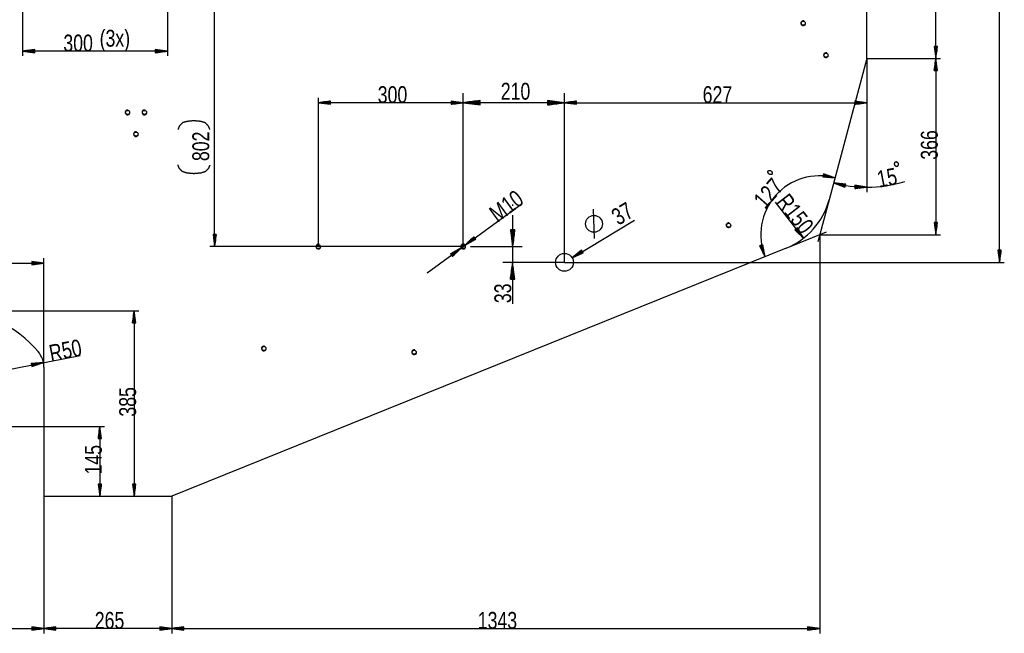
# Model space of a CAD drawing. Header units: millimetres. Extents: x -6 to 1189, y -6 to 841.
# Tile 36 of 38: x 760 to 964, y 575 to 702. Entities that reach past the tile are written whole.
import ezdxf

# ---------------------------------------------------------------- set-up
doc = ezdxf.new("R2010")
doc.units = ezdxf.units.MM
doc.layers.add('201', color=7, linetype='Continuous')
doc.styles.add('SEACAD_Arial', font='arial.ttf', dxfattribs={"width": 0.664})

msp = doc.modelspace()

# ---------------------------------------------------------------- linework, layer by layer
at = {"layer": '201', "color": 7, "linetype": 'Continuous'}
for p, q in [((935.17, 694.39), (935.17, 761.57)), ((949.43, 694.39), (949.43, 761.57)), ((962.64, 652.1), (962.64, 761.57)), ((799.96, 655.37), (799.96, 735.57)), ((760.17, 710.57), (760.17, 694.92)), ((790.17, 710.57), (790.17, 694.92)), ((762.67, 696.25), (760.17, 695.92)), ((762.67, 695.97), (760.55, 695.97)), ((762.67, 696.02), (760.94, 696.02)), ((762.67, 696.07), (761.32, 696.07)), ((762.67, 696.12), (761.71, 696.12)), ((762.67, 696.17), (762.1, 696.17)), ((762.67, 696.22), (762.48, 696.22)), ((762.67, 696.22), (762.48, 696.22)), ((762.67, 695.59), (762.67, 696.25)), ((790.17, 695.92), (787.67, 696.25)), ((787.67, 696.25), (787.67, 695.59)), ((787.67, 696.22), (787.85, 696.22)), ((787.67, 696.22), (787.85, 696.22)), ((787.67, 696.17), (788.24, 696.17)), ((787.67, 696.12), (788.62, 696.12)), ((787.67, 696.07), (789.01, 696.07)), ((787.67, 696.02), (789.39, 696.02)), ((787.67, 695.97), (789.78, 695.97)), ((949.76, 696.89), (949.1, 696.89)), ((949.1, 696.89), (949.43, 694.39)), ((949.12, 696.89), (949.12, 696.7)), ((949.12, 696.89), (949.12, 696.7)), ((949.18, 696.89), (949.18, 696.32)), ((949.23, 696.89), (949.23, 695.93)), ((949.28, 696.89), (949.28, 695.55)), ((949.33, 696.89), (949.33, 695.16)), ((949.38, 696.89), (949.38, 694.78)), ((949.43, 694.39), (949.76, 696.89)), ((949.43, 696.89), (949.43, 694.39)), ((949.43, 696.89), (949.43, 694.39)), ((949.48, 696.89), (949.48, 694.78)), ((949.53, 696.89), (949.53, 695.16)), ((949.58, 696.89), (949.58, 695.55)), ((949.63, 696.89), (949.63, 695.93)), ((949.68, 696.89), (949.68, 696.32)), ((949.73, 696.89), (949.73, 696.7)), ((949.73, 696.89), (949.73, 696.7)), ((790.17, 695.92), (760.17, 695.92)), ((760.17, 695.92), (762.67, 695.59)), ((762.67, 695.92), (760.17, 695.92)), ((762.67, 695.92), (760.17, 695.92)), ((762.67, 695.87), (760.55, 695.87)), ((762.67, 695.82), (760.94, 695.82)), ((762.67, 695.77), (761.32, 695.77)), ((762.67, 695.71), (761.71, 695.71)), ((762.67, 695.66), (762.1, 695.66)), ((762.67, 695.61), (762.48, 695.61)), ((762.67, 695.61), (762.48, 695.61)), ((787.67, 695.59), (790.17, 695.92)), ((787.67, 695.92), (790.17, 695.92)), ((787.67, 695.92), (790.17, 695.92)), ((787.67, 695.87), (789.78, 695.87)), ((787.67, 695.82), (789.39, 695.82)), ((787.67, 695.77), (789.01, 695.77)), ((787.67, 695.71), (788.62, 695.71)), ((787.67, 695.66), (788.24, 695.66)), ((787.67, 695.61), (787.85, 695.61)), ((787.67, 695.61), (787.85, 695.61)), ((935.17, 694.39), (927.31, 665.06)), ((935.17, 694.39), (950.43, 694.39)), ((935.17, 694.39), (935.17, 666.69)), ((935.17, 694.39), (950.43, 694.39)), ((935.17, 694.39), (935.17, 684.22)), ((949.43, 694.39), (949.1, 691.89)), ((949.38, 691.89), (949.38, 694)), ((949.43, 694.39), (949.43, 657.84)), ((949.76, 691.89), (949.43, 694.39)), ((949.43, 691.89), (949.43, 694.39)), ((949.43, 691.89), (949.43, 694.39)), ((949.48, 691.89), (949.48, 694)), ((949.1, 691.89), (949.76, 691.89)), ((949.12, 691.89), (949.12, 692.07)), ((949.12, 691.89), (949.12, 692.07)), ((949.18, 691.89), (949.18, 692.46)), ((949.23, 691.89), (949.23, 692.85)), ((949.28, 691.89), (949.28, 693.23)), ((949.33, 691.89), (949.33, 693.62)), ((949.53, 691.89), (949.53, 693.62)), ((949.58, 691.89), (949.58, 693.23)), ((949.63, 691.89), (949.63, 692.85)), ((949.68, 691.89), (949.68, 692.46)), ((949.73, 691.89), (949.73, 692.07)), ((949.73, 691.89), (949.73, 692.07)), ((821.47, 655.37), (821.47, 686.22)), ((851.47, 655.37), (851.47, 687.22)), ((851.47, 655.37), (851.47, 686.22)), ((872.47, 652.1), (872.47, 687.22)), ((872.47, 652.1), (872.47, 686.22)), ((823.97, 685.54), (821.47, 685.22)), ((851.47, 685.22), (821.47, 685.22)), ((821.47, 685.22), (823.97, 684.89)), ((823.97, 685.22), (821.47, 685.22)), ((823.97, 685.22), (821.47, 685.22)), ((823.97, 685.27), (821.85, 685.27)), ((823.97, 685.16), (821.85, 685.16)), ((823.97, 685.32), (822.24, 685.32)), ((823.97, 685.11), (822.24, 685.11)), ((823.97, 685.37), (822.62, 685.37)), ((823.97, 685.06), (822.62, 685.06)), ((823.97, 685.42), (823.01, 685.42)), ((823.97, 685.01), (823.01, 685.01)), ((823.97, 685.47), (823.4, 685.47)), ((823.97, 684.96), (823.4, 684.96)), ((823.97, 685.52), (823.78, 685.52)), ((823.97, 685.52), (823.78, 685.52)), ((823.97, 684.91), (823.78, 684.91)), ((823.97, 684.91), (823.78, 684.91)), ((823.97, 684.89), (823.97, 685.54)), ((851.47, 685.22), (848.97, 685.54)), ((848.97, 685.54), (848.97, 684.89)), ((848.97, 685.52), (849.15, 685.52)), ((848.97, 685.52), (849.15, 685.52)), ((848.97, 685.47), (849.54, 685.47)), ((848.97, 685.42), (849.92, 685.42)), ((848.97, 685.37), (850.31, 685.37)), ((848.97, 685.32), (850.69, 685.32)), ((848.97, 685.27), (851.08, 685.27)), ((848.97, 684.89), (851.47, 685.22)), ((848.97, 685.22), (851.47, 685.22)), ((848.97, 685.22), (851.47, 685.22)), ((848.97, 685.16), (851.08, 685.16)), ((848.97, 685.11), (850.69, 685.11)), ((848.97, 685.06), (850.31, 685.06)), ((848.97, 685.01), (849.92, 685.01)), ((848.97, 684.96), (849.54, 684.96)), ((848.97, 684.91), (849.15, 684.91)), ((848.97, 684.91), (849.15, 684.91)), ((854.97, 685.68), (851.47, 685.22)), ((872.47, 685.22), (851.47, 685.22)), ((851.47, 685.22), (854.97, 684.75)), ((854.97, 685.22), (851.47, 685.22)), ((854.97, 685.22), (851.47, 685.22)), ((854.97, 685.27), (851.85, 685.27)), ((854.97, 685.16), (851.85, 685.16)), ((854.97, 685.32), (852.24, 685.32)), ((854.97, 685.11), (852.24, 685.11)), ((854.97, 685.37), (852.62, 685.37)), ((854.97, 685.06), (852.62, 685.06)), ((854.97, 685.42), (853.01, 685.42)), ((854.97, 685.01), (853.01, 685.01)), ((854.97, 685.47), (853.4, 685.47)), ((854.97, 684.96), (853.4, 684.96)), ((854.97, 685.52), (853.78, 685.52)), ((854.97, 684.91), (853.78, 684.91)), ((854.97, 685.57), (854.17, 685.57)), ((854.97, 684.86), (854.17, 684.86)), ((854.97, 685.62), (854.55, 685.62)), ((854.97, 684.81), (854.55, 684.81)), ((854.97, 685.67), (854.94, 685.67)), ((854.97, 685.67), (854.94, 685.67)), ((854.97, 684.76), (854.94, 684.76)), ((854.97, 684.76), (854.94, 684.76)), ((854.97, 684.75), (854.97, 685.68)), ((872.47, 685.22), (868.97, 685.68)), ((868.97, 685.68), (868.97, 684.75)), ((868.97, 685.67), (868.99, 685.67)), ((868.97, 685.67), (868.99, 685.67)), ((868.97, 685.62), (869.38, 685.62)), ((868.97, 685.57), (869.76, 685.57)), ((868.97, 685.52), (870.15, 685.52)), ((868.97, 685.47), (870.54, 685.47)), ((868.97, 685.42), (870.92, 685.42)), ((868.97, 685.37), (871.31, 685.37)), ((868.97, 685.32), (871.69, 685.32)), ((868.97, 685.27), (872.08, 685.27)), ((868.97, 684.75), (872.47, 685.22)), ((868.97, 685.22), (872.47, 685.22)), ((868.97, 685.22), (872.47, 685.22)), ((868.97, 685.16), (872.08, 685.16)), ((868.97, 685.11), (871.69, 685.11)), ((868.97, 685.06), (871.31, 685.06)), ((868.97, 685.01), (870.92, 685.01)), ((868.97, 684.96), (870.54, 684.96)), ((868.97, 684.91), (870.15, 684.91)), ((868.97, 684.86), (869.76, 684.86)), ((868.97, 684.81), (869.38, 684.81)), ((868.97, 684.76), (868.99, 684.76)), ((868.97, 684.76), (868.99, 684.76)), ((874.97, 685.54), (872.47, 685.22)), ((872.47, 685.22), (935.17, 685.22)), ((872.47, 685.22), (874.97, 684.89)), ((874.97, 685.22), (872.47, 685.22)), ((874.97, 685.22), (872.47, 685.22)), ((874.97, 685.27), (872.85, 685.27)), ((874.97, 685.16), (872.85, 685.16)), ((874.97, 685.32), (873.24, 685.32)), ((874.97, 685.11), (873.24, 685.11)), ((874.97, 685.37), (873.62, 685.37)), ((874.97, 685.06), (873.62, 685.06)), ((874.97, 685.42), (874.01, 685.42)), ((874.97, 685.01), (874.01, 685.01)), ((874.97, 685.47), (874.4, 685.47)), ((874.97, 684.96), (874.4, 684.96)), ((874.97, 685.52), (874.78, 685.52)), ((874.97, 685.52), (874.78, 685.52)), ((874.97, 684.91), (874.78, 684.91)), ((874.97, 684.91), (874.78, 684.91)), ((874.97, 684.89), (874.97, 685.54)), ((935.17, 685.22), (932.67, 685.54)), ((932.67, 685.54), (932.67, 684.89)), ((932.67, 685.52), (932.85, 685.52)), ((932.67, 685.52), (932.85, 685.52)), ((932.67, 685.47), (933.24, 685.47)), ((932.67, 685.42), (933.62, 685.42)), ((932.67, 685.37), (934.01, 685.37)), ((932.67, 685.32), (934.39, 685.32)), ((932.67, 685.27), (934.78, 685.27)), ((932.67, 684.89), (935.17, 685.22)), ((932.67, 685.22), (935.17, 685.22)), ((932.67, 685.22), (935.17, 685.22)), ((932.67, 685.16), (934.78, 685.16)), ((932.67, 685.11), (934.39, 685.11)), ((932.67, 685.06), (934.01, 685.06)), ((932.67, 685.01), (933.62, 685.01)), ((932.67, 684.96), (933.24, 684.96)), ((932.67, 684.91), (932.85, 684.91)), ((932.67, 684.91), (932.85, 684.91)), ((926.16, 670.48), (926.02, 669.84)), ((926.02, 669.84), (928.53, 669.64)), ((926.03, 669.86), (926.21, 669.83)), ((926.03, 669.86), (926.21, 669.83)), ((926.04, 669.91), (926.59, 669.79)), ((926.05, 669.96), (926.98, 669.76)), ((926.06, 670.01), (927.37, 669.73)), ((926.07, 670.06), (927.76, 669.7)), ((926.08, 670.11), (928.15, 669.67)), ((926.09, 670.16), (928.53, 669.64)), ((926.09, 670.16), (928.53, 669.64)), ((926.1, 670.21), (928.17, 669.77)), ((926.11, 670.26), (927.8, 669.9)), ((926.12, 670.31), (927.43, 670.03)), ((926.13, 670.36), (927.07, 670.16)), ((926.14, 670.41), (926.7, 670.29)), ((926.15, 670.46), (926.33, 670.42)), ((926.15, 670.46), (926.33, 670.42)), ((928.53, 669.64), (926.16, 670.48)), ((928.26, 668.6), (930.61, 667.69)), ((930.76, 668.33), (928.26, 668.6)), ((930.68, 668.01), (928.26, 668.6)), ((930.68, 668.01), (928.26, 668.6)), ((930.67, 667.96), (928.62, 668.46)), ((930.7, 668.06), (928.64, 668.56)), ((930.66, 667.91), (928.98, 668.32)), ((930.71, 668.11), (929.03, 668.51)), ((930.65, 667.86), (929.34, 668.18)), ((930.72, 668.16), (929.42, 668.47)), ((930.64, 667.81), (929.71, 668.04)), ((930.73, 668.2), (929.8, 668.43)), ((930.62, 667.76), (930.07, 667.9)), ((930.74, 668.25), (930.19, 668.39)), ((930.61, 667.71), (930.43, 667.75)), ((930.61, 667.71), (930.43, 667.75)), ((930.76, 668.3), (930.58, 668.35)), ((930.76, 668.3), (930.58, 668.35)), ((930.61, 667.69), (930.76, 668.33)), ((932.67, 668.08), (932.66, 667.42)), ((932.66, 667.42), (935.17, 667.69)), ((932.66, 667.64), (934.39, 667.6)), ((932.66, 667.59), (934, 667.56)), ((932.66, 667.54), (933.62, 667.52)), ((932.66, 667.49), (933.23, 667.48)), ((932.66, 667.44), (932.84, 667.44)), ((932.66, 667.44), (932.84, 667.44)), ((935.17, 667.69), (932.67, 668.08)), ((932.67, 668.05), (932.86, 668.05)), ((932.67, 668.05), (932.86, 668.05)), ((932.67, 668), (933.24, 667.99)), ((932.67, 667.95), (933.63, 667.93)), ((932.67, 667.9), (934.01, 667.87)), ((932.67, 667.85), (934.4, 667.81)), ((932.67, 667.8), (934.78, 667.75)), ((932.67, 667.75), (935.17, 667.69)), ((932.67, 667.75), (935.17, 667.69)), ((932.67, 667.7), (934.78, 667.65)), ((843.99, 649.92), (863.71, 664.31)), ((861.73, 664.12), (861.73, 663.86)), ((922.01, 657.09), (916.22, 664.56)), ((927.31, 665.06), (924.98, 656.39)), ((861.73, 661.86), (861.73, 643.48)), ((878.68, 657.03), (878.48, 663.1)), ((874.05, 653.06), (886.97, 660.88)), ((920.74, 659.27), (920.22, 658.86)), ((920.64, 659.19), (921.22, 658.43)), ((920.68, 659.22), (921.03, 658.77)), ((920.72, 659.25), (920.83, 659.11)), ((920.72, 659.25), (920.83, 659.11)), ((922.01, 657.09), (920.74, 659.27)), ((949.76, 660.34), (949.1, 660.34)), ((949.1, 660.34), (949.43, 657.84)), ((949.12, 660.34), (949.12, 660.15)), ((949.12, 660.34), (949.12, 660.15)), ((949.18, 660.34), (949.18, 659.77)), ((949.23, 660.34), (949.23, 659.38)), ((949.28, 660.34), (949.28, 658.99)), ((949.33, 660.34), (949.33, 658.61)), ((949.38, 660.34), (949.38, 658.22)), ((949.43, 657.84), (949.76, 660.34)), ((949.43, 660.34), (949.43, 657.84)), ((949.43, 660.34), (949.43, 657.84)), ((949.48, 660.34), (949.48, 658.22)), ((949.53, 660.34), (949.53, 658.61)), ((949.58, 660.34), (949.58, 658.99)), ((949.63, 660.34), (949.63, 659.38)), ((949.68, 660.34), (949.68, 659.77)), ((949.73, 660.34), (949.73, 660.15)), ((949.73, 660.34), (949.73, 660.15)), ((800.29, 657.87), (799.63, 657.87)), ((799.63, 657.87), (799.96, 655.37)), ((799.66, 657.87), (799.66, 657.69)), ((799.66, 657.87), (799.66, 657.69)), ((799.71, 657.87), (799.71, 657.3)), ((799.76, 657.87), (799.76, 656.92)), ((799.81, 657.87), (799.81, 656.53)), ((799.86, 657.87), (799.86, 656.15)), ((799.91, 657.87), (799.91, 655.76)), ((799.96, 655.37), (800.29, 657.87)), ((799.96, 657.87), (799.96, 655.37)), ((799.96, 657.87), (799.96, 655.37)), ((800.01, 657.87), (800.01, 655.76)), ((800.06, 657.87), (800.06, 656.15)), ((800.11, 657.87), (800.11, 656.53)), ((800.16, 657.87), (800.16, 656.92)), ((800.21, 657.87), (800.21, 657.3)), ((800.26, 657.87), (800.26, 657.69)), ((800.26, 657.87), (800.26, 657.69)), ((853.7, 657.41), (851.87, 655.67)), ((853.86, 657.18), (852.15, 655.94)), ((853.83, 657.22), (852.43, 656.21)), ((853.8, 657.27), (852.72, 656.47)), ((853.77, 657.31), (853, 656.74)), ((853.74, 657.35), (853.28, 657.01)), ((853.71, 657.39), (853.56, 657.28)), ((853.71, 657.39), (853.56, 657.28)), ((854.08, 656.88), (853.7, 657.41)), ((862.19, 658.87), (861.27, 658.87)), ((861.27, 658.87), (861.73, 655.37)), ((861.27, 658.87), (861.27, 658.85)), ((861.27, 658.87), (861.27, 658.85)), ((861.32, 658.87), (861.32, 658.46)), ((861.37, 658.87), (861.37, 658.07)), ((861.42, 658.87), (861.42, 657.69)), ((861.47, 658.87), (861.47, 657.3)), ((861.52, 658.87), (861.52, 656.92)), ((861.57, 658.87), (861.57, 656.53)), ((861.63, 658.87), (861.63, 656.15)), ((861.68, 658.87), (861.68, 655.76)), ((861.73, 655.37), (862.19, 658.87)), ((861.73, 658.87), (861.73, 655.37)), ((861.73, 658.87), (861.73, 655.37)), ((861.78, 658.87), (861.78, 655.76)), ((861.83, 658.87), (861.83, 656.15)), ((861.88, 658.87), (861.88, 656.53)), ((861.93, 658.87), (861.93, 656.92)), ((861.98, 658.87), (861.98, 657.3)), ((862.03, 658.87), (862.03, 657.69)), ((862.08, 658.87), (862.08, 658.07)), ((862.13, 658.87), (862.13, 658.46)), ((862.18, 658.87), (862.18, 658.85)), ((862.18, 658.87), (862.18, 658.85)), ((918.44, 655.04), (926.76, 658.4)), ((920.22, 658.86), (922.01, 657.09)), ((920.24, 658.88), (920.35, 658.73)), ((920.24, 658.88), (920.35, 658.73)), ((920.28, 658.91), (920.63, 658.46)), ((920.32, 658.94), (920.9, 658.18)), ((920.36, 658.97), (921.18, 657.91)), ((920.4, 659), (921.46, 657.64)), ((920.44, 659.03), (921.73, 657.36)), ((920.48, 659.06), (922.01, 657.09)), ((920.48, 659.06), (922.01, 657.09)), ((920.52, 659.1), (921.81, 657.43)), ((920.56, 659.13), (921.62, 657.76)), ((920.6, 659.16), (921.42, 658.1)), ((925.37, 657.84), (925.37, 575.14)), ((925.37, 657.84), (950.43, 657.84)), ((851.47, 655.37), (798.96, 655.37)), ((851.87, 655.67), (854.08, 656.88)), ((853.92, 657.1), (852.21, 655.85)), ((853.95, 657.06), (852.55, 656.04)), ((853.98, 657.02), (852.89, 656.23)), ((852.97, 655.37), (863.73, 655.37)), ((854.01, 656.98), (853.24, 656.41)), ((854.04, 656.94), (853.58, 656.6)), ((854.07, 656.9), (853.92, 656.79)), ((854.07, 656.9), (853.92, 656.79)), ((913.54, 655.73), (912.91, 655.51)), ((912.91, 655.51), (914.04, 653.26)), ((912.94, 655.52), (913, 655.35)), ((912.94, 655.52), (913, 655.35)), ((912.99, 655.54), (913.17, 655)), ((913.03, 655.56), (913.35, 654.65)), ((913.08, 655.57), (913.52, 654.3)), ((913.13, 655.59), (913.69, 653.96)), ((913.18, 655.61), (913.87, 653.61)), ((913.27, 655.64), (913.96, 653.64)), ((913.32, 655.66), (913.89, 654.02)), ((913.37, 655.67), (913.81, 654.4)), ((913.42, 655.69), (913.73, 654.78)), ((913.47, 655.71), (913.65, 655.17)), ((913.51, 655.72), (913.57, 655.55)), ((913.51, 655.72), (913.57, 655.55)), ((914.04, 653.26), (913.54, 655.73)), ((918.44, 655.04), (791.07, 603.57)), ((851.06, 655.08), (848.85, 653.87)), ((848.85, 653.87), (849.24, 653.34)), ((848.86, 653.85), (849.01, 653.96)), ((848.86, 653.85), (849.01, 653.96)), ((848.89, 653.81), (849.35, 654.15)), ((848.92, 653.77), (849.7, 654.33)), ((848.95, 653.73), (850.04, 654.52)), ((848.98, 653.69), (850.38, 654.71)), ((849.01, 653.65), (850.72, 654.89)), ((849.07, 653.56), (850.78, 654.81)), ((849.1, 653.52), (850.5, 654.54)), ((849.13, 653.48), (850.22, 654.27)), ((849.16, 653.44), (849.93, 654.01)), ((849.19, 653.4), (849.65, 653.74)), ((849.22, 653.36), (849.37, 653.47)), ((849.22, 653.36), (849.37, 653.47)), ((849.24, 653.34), (851.06, 655.08)), ((876.02, 654.63), (874.05, 653.06)), ((876.19, 654.35), (874.05, 653.06)), ((876.19, 654.35), (874.05, 653.06)), ((874.05, 653.06), (876.36, 654.07)), ((876.16, 654.4), (874.35, 653.3)), ((876.21, 654.31), (874.4, 653.21)), ((876.13, 654.44), (874.66, 653.54)), ((876.24, 654.27), (874.76, 653.37)), ((876.11, 654.48), (874.96, 653.79)), ((876.27, 654.22), (875.12, 653.53)), ((876.08, 654.53), (875.26, 654.03)), ((876.29, 654.18), (875.47, 653.68)), ((876.06, 654.57), (875.57, 654.27)), ((876.32, 654.14), (875.83, 653.84)), ((876.03, 654.61), (875.87, 654.52)), ((876.03, 654.61), (875.87, 654.52)), ((876.36, 654.07), (876.02, 654.63)), ((876.34, 654.09), (876.19, 654)), ((876.34, 654.09), (876.19, 654)), ((962.97, 654.6), (962.31, 654.6)), ((962.31, 654.6), (962.64, 652.1)), ((962.33, 654.6), (962.33, 654.42)), ((962.33, 654.6), (962.33, 654.42)), ((962.38, 654.6), (962.38, 654.03)), ((962.44, 654.6), (962.44, 653.64)), ((962.49, 654.6), (962.49, 653.26)), ((962.54, 654.6), (962.54, 652.87)), ((962.59, 654.6), (962.59, 652.49)), ((962.64, 652.1), (962.97, 654.6)), ((962.64, 654.6), (962.64, 652.1)), ((962.64, 654.6), (962.64, 652.1)), ((962.69, 654.6), (962.69, 652.49)), ((962.74, 654.6), (962.74, 652.87)), ((962.79, 654.6), (962.79, 653.26)), ((962.84, 654.6), (962.84, 653.64)), ((962.89, 654.6), (962.89, 654.03)), ((962.94, 654.6), (962.94, 654.42)), ((962.94, 654.6), (962.94, 654.42)), ((712.45, 651.95), (764.57, 651.95)), ((764.57, 651.95), (762.07, 652.28)), ((762.07, 652.28), (762.07, 651.62)), ((762.07, 652.25), (762.25, 652.25)), ((762.07, 652.25), (762.25, 652.25)), ((762.07, 652.2), (762.64, 652.2)), ((762.07, 652.15), (763.02, 652.15)), ((762.07, 652.1), (763.41, 652.1)), ((762.07, 652.05), (763.79, 652.05)), ((762.07, 652), (764.18, 652)), ((762.07, 651.62), (764.57, 651.95)), ((762.07, 651.95), (764.57, 651.95)), ((762.07, 651.95), (764.57, 651.95)), ((762.07, 651.9), (764.18, 651.9)), ((762.07, 651.84), (763.79, 651.84)), ((762.07, 651.79), (763.41, 651.79)), ((762.07, 651.74), (763.02, 651.74)), ((762.07, 651.69), (762.64, 651.69)), ((762.07, 651.64), (762.25, 651.64)), ((762.07, 651.64), (762.25, 651.64)), ((764.57, 630.35), (764.57, 652.95)), ((872.47, 652.1), (859.73, 652.1)), ((861.73, 652.1), (861.27, 648.6)), ((861.63, 648.6), (861.63, 651.33)), ((861.68, 648.6), (861.68, 651.71)), ((862.19, 648.6), (861.73, 652.1)), ((861.73, 648.6), (861.73, 652.1)), ((861.73, 648.6), (861.73, 652.1)), ((861.78, 648.6), (861.78, 651.71)), ((861.83, 648.6), (861.83, 651.33)), ((872.47, 652.1), (963.64, 652.1)), ((861.32, 648.6), (861.32, 649.01)), ((861.37, 648.6), (861.37, 649.4)), ((861.42, 648.6), (861.42, 649.79)), ((861.47, 648.6), (861.47, 650.17)), ((861.52, 648.6), (861.52, 650.56)), ((861.57, 648.6), (861.57, 650.94)), ((861.88, 648.6), (861.88, 650.94)), ((861.93, 648.6), (861.93, 650.56)), ((861.98, 648.6), (861.98, 650.17)), ((862.03, 648.6), (862.03, 649.79)), ((862.08, 648.6), (862.08, 649.4)), ((862.13, 648.6), (862.13, 649.01)), ((861.27, 648.6), (861.27, 648.63)), ((861.27, 648.6), (861.27, 648.63)), ((861.27, 648.6), (862.19, 648.6)), ((862.18, 648.6), (862.18, 648.63)), ((862.18, 648.6), (862.18, 648.63)), ((745.07, 642.07), (784.27, 642.07)), ((783.27, 642.07), (782.94, 639.57)), ((783.12, 639.57), (783.12, 640.92)), ((783.17, 639.57), (783.17, 641.3)), ((783.22, 639.57), (783.22, 641.69)), ((783.27, 642.07), (783.27, 603.57)), ((783.6, 639.57), (783.27, 642.07)), ((783.27, 639.57), (783.27, 642.07)), ((783.27, 639.57), (783.27, 642.07)), ((783.32, 639.57), (783.32, 641.69)), ((783.37, 639.57), (783.37, 641.3)), ((783.42, 639.57), (783.42, 640.92)), ((782.94, 639.57), (783.6, 639.57)), ((782.96, 639.57), (782.96, 639.76)), ((782.96, 639.57), (782.96, 639.76)), ((783.01, 639.57), (783.01, 640.14)), ((783.07, 639.57), (783.07, 640.53)), ((783.47, 639.57), (783.47, 640.53)), ((783.52, 639.57), (783.52, 640.14)), ((783.57, 639.57), (783.57, 639.76)), ((783.57, 639.57), (783.57, 639.76)), ((755.88, 629.63), (772.08, 632.79)), ((764.47, 631.31), (761.96, 631.15)), ((761.96, 631.13), (762.14, 631.16)), ((761.96, 631.13), (762.14, 631.16)), ((761.96, 631.15), (762.08, 630.51)), ((761.97, 631.08), (762.53, 631.19)), ((761.98, 631.03), (762.92, 631.21)), ((761.99, 630.98), (763.31, 631.24)), ((762, 630.93), (763.7, 631.26)), ((762.01, 630.88), (764.09, 631.28)), ((762.02, 630.83), (764.47, 631.31)), ((762.02, 630.83), (764.47, 631.31)), ((762.03, 630.78), (764.1, 631.18)), ((762.04, 630.73), (763.74, 631.06)), ((762.05, 630.68), (763.37, 630.94)), ((762.06, 630.63), (763, 630.81)), ((762.07, 630.58), (762.63, 630.69)), ((762.08, 630.51), (764.47, 631.31)), ((762.08, 630.53), (762.26, 630.57)), ((762.08, 630.53), (762.26, 630.57)), ((764.57, 630.35), (764.57, 603.57)), ((745.07, 618.07), (777.16, 618.07)), ((759.57, 618.07), (768.07, 618.07)), ((776.16, 618.07), (775.83, 615.57)), ((775.96, 615.57), (775.96, 616.53)), ((776.01, 615.57), (776.01, 616.92)), ((776.06, 615.57), (776.06, 617.3)), ((776.11, 615.57), (776.11, 617.69)), ((776.16, 618.07), (776.16, 603.57)), ((776.49, 615.57), (776.16, 618.07)), ((776.16, 615.57), (776.16, 618.07)), ((776.16, 615.57), (776.16, 618.07)), ((776.21, 615.57), (776.21, 617.69)), ((776.26, 615.57), (776.26, 617.3)), ((776.31, 615.57), (776.31, 616.92)), ((776.36, 615.57), (776.36, 616.53)), ((775.83, 615.57), (776.49, 615.57)), ((775.86, 615.57), (775.86, 615.76)), ((775.86, 615.57), (775.86, 615.76)), ((775.91, 615.57), (775.91, 616.14)), ((776.41, 615.57), (776.41, 616.14)), ((776.47, 615.57), (776.47, 615.76)), ((776.47, 615.57), (776.47, 615.76)), ((776.49, 606.07), (775.83, 606.07)), ((775.83, 606.07), (776.16, 603.57)), ((775.86, 606.07), (775.86, 605.89)), ((775.86, 606.07), (775.86, 605.89)), ((775.91, 606.07), (775.91, 605.5)), ((775.96, 606.07), (775.96, 605.12)), ((776.01, 606.07), (776.01, 604.73)), ((776.06, 606.07), (776.06, 604.35)), ((776.11, 606.07), (776.11, 603.96)), ((776.16, 603.57), (776.49, 606.07)), ((776.16, 606.07), (776.16, 603.57)), ((776.16, 606.07), (776.16, 603.57)), ((776.21, 606.07), (776.21, 603.96)), ((776.26, 606.07), (776.26, 604.35)), ((776.31, 606.07), (776.31, 604.73)), ((776.36, 606.07), (776.36, 605.12)), ((776.41, 606.07), (776.41, 605.5)), ((776.47, 606.07), (776.47, 605.89)), ((776.47, 606.07), (776.47, 605.89)), ((783.6, 606.07), (782.94, 606.07)), ((782.94, 606.07), (783.27, 603.57)), ((782.96, 606.07), (782.96, 605.89)), ((782.96, 606.07), (782.96, 605.89)), ((783.01, 606.07), (783.01, 605.5)), ((783.07, 606.07), (783.07, 605.12)), ((783.12, 606.07), (783.12, 604.73)), ((783.17, 606.07), (783.17, 604.35)), ((783.22, 606.07), (783.22, 603.96)), ((783.27, 603.57), (783.6, 606.07)), ((783.27, 606.07), (783.27, 603.57)), ((783.27, 606.07), (783.27, 603.57)), ((783.32, 606.07), (783.32, 603.96)), ((783.37, 606.07), (783.37, 604.35)), ((783.42, 606.07), (783.42, 604.73)), ((783.47, 606.07), (783.47, 605.12)), ((783.52, 606.07), (783.52, 605.5)), ((783.57, 606.07), (783.57, 605.89)), ((783.57, 606.07), (783.57, 605.89)), ((764.57, 603.57), (764.57, 575.14)), ((764.57, 603.57), (764.57, 575.14)), ((764.57, 603.57), (791.07, 603.57)), ((791.07, 603.57), (791.07, 575.14)), ((791.07, 603.57), (791.07, 575.14)), ((745.07, 576.14), (764.57, 576.14)), ((764.57, 576.14), (762.07, 576.47)), ((762.07, 576.47), (762.07, 575.82)), ((762.07, 576.45), (762.25, 576.45)), ((762.07, 576.45), (762.25, 576.45)), ((762.07, 576.4), (762.64, 576.4)), ((762.07, 576.35), (763.02, 576.35)), ((762.07, 576.3), (763.41, 576.3)), ((762.07, 576.25), (763.79, 576.25)), ((762.07, 576.2), (764.18, 576.2)), ((762.07, 575.82), (764.57, 576.14)), ((762.07, 576.14), (764.57, 576.14)), ((762.07, 576.14), (764.57, 576.14)), ((762.07, 576.09), (764.18, 576.09)), ((762.07, 576.04), (763.79, 576.04)), ((762.07, 575.99), (763.41, 575.99)), ((762.07, 575.94), (763.02, 575.94)), ((762.07, 575.89), (762.64, 575.89)), ((762.07, 575.84), (762.25, 575.84)), ((762.07, 575.84), (762.25, 575.84)), ((767.07, 576.47), (764.57, 576.14)), ((791.07, 576.14), (764.57, 576.14)), ((764.57, 576.14), (767.07, 575.82)), ((767.07, 576.14), (764.57, 576.14)), ((767.07, 576.14), (764.57, 576.14)), ((767.07, 576.2), (764.95, 576.2)), ((767.07, 576.09), (764.95, 576.09)), ((767.07, 576.25), (765.34, 576.25)), ((767.07, 576.04), (765.34, 576.04)), ((767.07, 576.3), (765.72, 576.3)), ((767.07, 575.99), (765.72, 575.99)), ((767.07, 576.35), (766.11, 576.35)), ((767.07, 575.94), (766.11, 575.94)), ((767.07, 576.4), (766.5, 576.4)), ((767.07, 575.89), (766.5, 575.89)), ((767.07, 576.45), (766.88, 576.45)), ((767.07, 576.45), (766.88, 576.45)), ((767.07, 575.84), (766.88, 575.84)), ((767.07, 575.84), (766.88, 575.84)), ((767.07, 575.82), (767.07, 576.47)), ((791.07, 576.14), (788.57, 576.47)), ((788.57, 576.47), (788.57, 575.82)), ((788.57, 576.45), (788.75, 576.45)), ((788.57, 576.45), (788.75, 576.45)), ((788.57, 576.4), (789.14, 576.4)), ((788.57, 576.35), (789.52, 576.35)), ((788.57, 576.3), (789.91, 576.3)), ((788.57, 576.25), (790.29, 576.25)), ((788.57, 576.2), (790.68, 576.2)), ((788.57, 575.82), (791.07, 576.14)), ((788.57, 576.14), (791.07, 576.14)), ((788.57, 576.14), (791.07, 576.14)), ((788.57, 576.09), (790.68, 576.09)), ((788.57, 576.04), (790.29, 576.04)), ((788.57, 575.99), (789.91, 575.99)), ((788.57, 575.94), (789.52, 575.94)), ((788.57, 575.89), (789.14, 575.89)), ((788.57, 575.84), (788.75, 575.84)), ((788.57, 575.84), (788.75, 575.84)), ((793.57, 576.47), (791.07, 576.14)), ((791.07, 576.14), (925.37, 576.14)), ((791.07, 576.14), (793.57, 575.82)), ((793.57, 576.14), (791.07, 576.14)), ((793.57, 576.14), (791.07, 576.14)), ((793.57, 576.2), (791.45, 576.2)), ((793.57, 576.09), (791.45, 576.09)), ((793.57, 576.25), (791.84, 576.25)), ((793.57, 576.04), (791.84, 576.04)), ((793.57, 576.3), (792.22, 576.3)), ((793.57, 575.99), (792.22, 575.99)), ((793.57, 576.35), (792.61, 576.35)), ((793.57, 575.94), (792.61, 575.94)), ((793.57, 576.4), (793, 576.4)), ((793.57, 575.89), (793, 575.89)), ((793.57, 576.45), (793.38, 576.45)), ((793.57, 576.45), (793.38, 576.45)), ((793.57, 575.84), (793.38, 575.84)), ((793.57, 575.84), (793.38, 575.84)), ((793.57, 575.82), (793.57, 576.47)), ((925.37, 576.14), (922.87, 576.47)), ((922.87, 576.47), (922.87, 575.82)), ((922.87, 576.45), (923.06, 576.45)), ((922.87, 576.45), (923.06, 576.45)), ((922.87, 576.4), (923.44, 576.4)), ((922.87, 576.35), (923.83, 576.35)), ((922.87, 576.3), (924.21, 576.3)), ((922.87, 576.25), (924.6, 576.25)), ((922.87, 576.2), (924.99, 576.2)), ((922.87, 575.82), (925.37, 576.14)), ((922.87, 576.14), (925.37, 576.14)), ((922.87, 576.14), (925.37, 576.14)), ((922.87, 576.09), (924.99, 576.09)), ((922.87, 576.04), (924.6, 576.04)), ((922.87, 575.99), (924.21, 575.99)), ((922.87, 575.94), (923.83, 575.94)), ((922.87, 575.89), (923.44, 575.89)), ((922.87, 575.84), (923.06, 575.84)), ((922.87, 575.84), (923.06, 575.84))]:
    msp.add_line(p, q, dxfattribs=at)
for centre, radius in [((921.97, 701.71), 0.425), ((926.69, 695.09), 0.425), ((781.92, 683.21), 0.425), ((785.42, 683.21), 0.425), ((783.67, 678.71), 0.425), ((878.59, 660.1), 1.75), ((906.5, 659.8), 0.425), ((821.47, 655.37), 0.425), ((851.47, 655.37), 0.425), ((872.47, 652.1), 1.85), ((810.18, 634.24), 0.425), ((841.32, 633.46), 0.425)]:
    msp.add_circle(centre, radius, dxfattribs=at)
for centre, radius, start, end in [((921.97, 701.71), 0.5, 75, 345), ((926.69, 695.09), 0.5, 75, 345), ((781.92, 683.21), 0.5, 75, 345), ((785.42, 683.21), 0.5, 75, 345), ((783.67, 678.71), 0.5, 75, 345), ((925.37, 657.84), 12.22, 75, 202), ((935.17, 694.39), 26.7, 255, 270), ((935.17, 694.39), 26.7, 270, 287.1151), ((912.82, 668.94), 15, 292, 345), ((906.5, 659.8), 0.5, 75, 345), ((821.47, 655.37), 0.5, 75, 345), ((851.47, 655.37), 0.5, 75, 345), ((851.47, 655.37), 0.5, 332.6785, 75), ((745.07, 618.07), 24, 40.2566, 139.7434), ((810.18, 634.24), 0.5, 75, 345), ((759.57, 630.35), 5, 0, 40.2566), ((841.32, 633.46), 0.5, 75, 345), ((759.57, 630.35), 5, 359.7142, 0)]:
    msp.add_arc(centre, radius, start, end, dxfattribs=at)
for points, knots in [([(798.97, 679.68), (798.69, 680.37), (798.01, 681.06), (797.11, 681.33), (796.28, 681.4), (795.66, 681.47), (795.04, 681.4), (794.22, 681.33), (793.32, 681.06), (792.63, 680.37), (792.36, 679.68)], [0, 0, 0.09034, 0.208959, 0.323039, 0.424046, 0.499995, 0.575954, 0.676951, 0.791041, 0.90966, 1, 1]), ([(798.97, 672.28), (798.69, 671.59), (798.01, 670.9), (797.11, 670.62), (796.28, 670.55), (795.66, 670.49), (795.04, 670.55), (794.22, 670.62), (793.32, 670.9), (792.63, 671.59), (792.36, 672.28)], [0, 0, 0.090336, 0.208959, 0.323038, 0.424046, 0.499995, 0.575954, 0.676952, 0.791041, 0.909664, 1, 1]), ([(941.25, 671.95), (941.49, 672), (941.66, 672.4), (941.6, 672.73), (941.3, 673), (941.05, 672.95), (940.88, 672.59), (940.94, 672.26), (941.25, 671.95)], [0, 0, 0.086396, 0.240816, 0.356009, 0.500008, 0.586404, 0.73039, 0.845589, 1, 1]), ([(915.39, 670.3), (915.55, 670.48), (915.44, 670.91), (915.2, 671.13), (914.79, 671.16), (914.62, 670.98), (914.71, 670.57), (914.95, 670.36), (915.39, 670.3)], [0, 0, 0.086397, 0.240816, 0.356001, 0.500007, 0.586404, 0.730385, 0.84557, 1, 1])]:
    msp.add_open_spline(points, degree=1, knots=knots, dxfattribs=at)

# ---------------------------------------------------------------- texts
at = {"layer": '201', "char_height": 3.5, "attachment_point": 7, "style": 'SEACAD_Arial'}
for s, insert, width in [('{\\fArial|b0||i0||c0|p34;\\C7;\\H3.5;\\W0.75;300}', (768.61, 695.8), 5.9348), ('{\\fArial|b0||i0||c0|p34;\\C7;\\H3.5;\\W0.75;(3x)}', (776.13, 695.8), 6.2391), ('{\\fArial|b0||i0||c0|p34;\\C7;\\H3.5;\\W0.75;300}', (833.77, 685.1), 5.9348), ('{\\fArial|b0||i0||c0|p34;\\C7;\\H3.5;\\W0.75;210}', (859.27, 685.8), 5.9348), ('{\\fArial|b0||i0||c0|p34;\\C7;\\H3.5;\\W0.75;627}', (901.12, 685.1), 5.9348), ('{\\fArial|b0||i0||c0|p34;\\C7;\\H3.5;\\W0.75;265}', (775.12, 576.03), 5.9348), ('{\\fArial|b0||i0||c0|p34;\\C7;\\H3.5;\\W0.75;1343}', (854.5, 576.03), 7.9131)]:
    msp.add_mtext(s, dxfattribs=dict(at, insert=insert, width=width))
for s, insert, width, rotation in [('{\\fArial|b0||i0||c0|p34;\\C7;\\H3.5;\\W0.75;802}', (798.89, 673.11), 5.9348, 90), ('{\\fArial|b0||i0||c0|p34;\\C7;\\H3.5;\\W0.75;366}', (949.89, 673.39), 5.9348, 90), ('{\\fArial|b0||i0||c0|p34;\\C7;\\H3.5;\\W0.75;15}', (937.67, 667.52), 3.9565, 10.9767), ('{\\fArial|b0||i0||c0|p34;\\C7;\\H3.5;\\W0.75;127}', (914.03, 662.99), 5.9348, 48.5), ('{\\fArial|b0||i0||c0|p34;\\C7;\\H3.5;\\W0.75;10}', (861.05, 662.05), 3.9565, 36.1134), ('{\\fArial|b0||i0||c0|p34;\\C7;\\H3.5;\\W0.75;R}', (916.18, 664.55), 2.587, 307.7888), ('{\\fArial|b0||i0||c0|p34;\\C7;\\H3.5;\\W0.75;M}', (858.58, 660.24), 2.9674, 36.1134), ('{\\fArial|b0||i0||c0|p34;\\C7;\\H3.5;\\W0.75;37}', (883.66, 659.62), 3.9565, 31.1894), ('{\\fArial|b0||i0||c0|p34;\\C7;\\H3.5;\\W0.75;150}', (917.81, 662.46), 5.9348, 307.7888), ('{\\fArial|b0||i0||c0|p34;\\C7;\\H3.5;\\W0.75;33}', (861.49, 643.64), 3.9565, 90), ('{\\fArial|b0||i0||c0|p34;\\C7;\\H3.5;\\W0.75;R}', (766.06, 631.46), 2.587, 11.0241), ('{\\fArial|b0||i0||c0|p34;\\C7;\\H3.5;\\W0.75;50}', (768.66, 631.96), 3.9565, 11.0241), ('{\\fArial|b0||i0||c0|p34;\\C7;\\H3.5;\\W0.75;385}', (783.73, 620.1), 5.9348, 90), ('{\\fArial|b0||i0||c0|p34;\\C7;\\H3.5;\\W0.75;145}', (776.62, 608.1), 5.9348, 90)]:
    msp.add_mtext(s, dxfattribs=dict(at, insert=insert, width=width, rotation=rotation))

doc.saveas('drawing.dxf')
